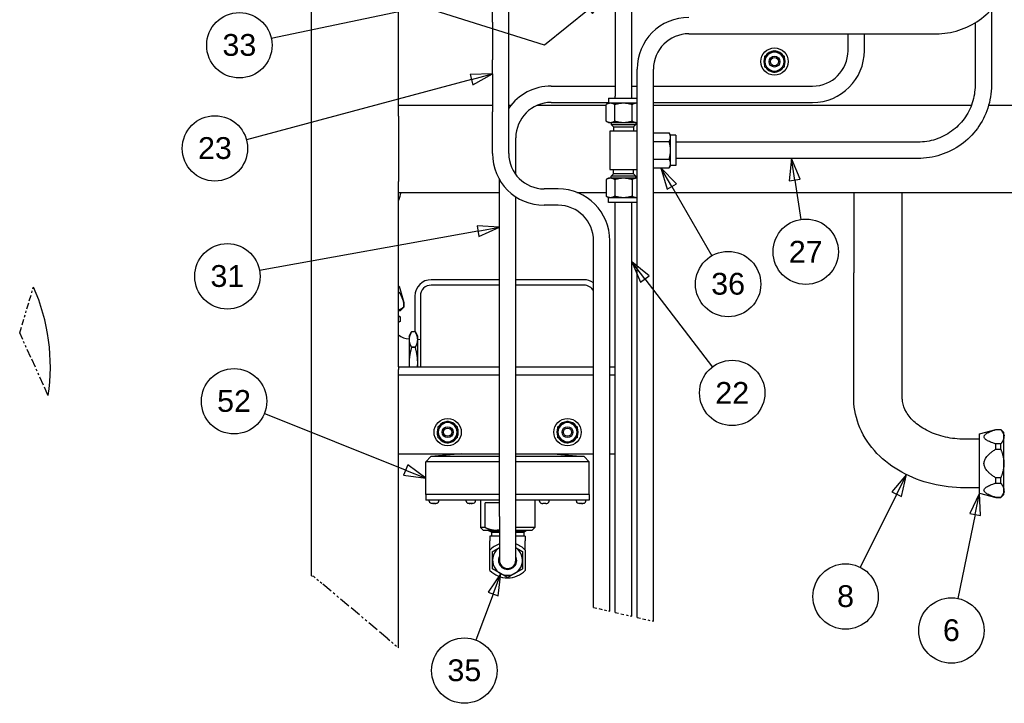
# Paper-space layout 'SHEET_2' of a CAD drawing. Header units: inches. Extents: x 2 to 369, y 6 to 267.
# Tile 49 of 64: x 196 to 241, y 88 to 119. Entities that reach past the tile are written whole.
import ezdxf

# ---------------------------------------------------------------- set-up
doc = ezdxf.new("R2010")
doc.units = ezdxf.units.IN
doc.header["$LTSCALE"] = 8
doc.header["$MEASUREMENT"] = 0
doc.linetypes.add('DOUBLE_DASH_DOUBLE_DOT', pattern=[0.74, 0.24, -0.06, 0.24, -0.06, 0.01, -0.06, 0.01, -0.06])
doc.layers.get('0').update_dxf_attribs({"lineweight": 25})
doc.layers.add('DIMEN', color=7, linetype='Continuous', lineweight=25)
doc.layers.add('PHANTOM', color=7, linetype='DOUBLE_DASH_DOUBLE_DOT', lineweight=25)
doc.styles.add('Current-ANSI', font='arial.ttf')

# ---------------------------------------------------------------- blocks, each defined once
blk = doc.blocks.new('Balloon22')
at = {"layer": 'DIMEN', "linetype": 'Continuous', "lineweight": 25}
for p, q in [((29.9969, 12.1492), (29.9411, 12.033)), ((29.9718, 12.0268), (29.9969, 12.1492)), ((30.0024, 12.0205), (29.9969, 12.1492)), ((29.9411, 12.033), (30.0024, 12.0205)), ((29.9718, 12.0268), (29.8731, 11.5453))]:
    blk.add_line(p, q, dxfattribs=at)
at = {"layer": 'DIMEN', "linetype": 'Continuous', "lineweight": 25, "flags": 128}
blk.add_lwpolyline([(30.0024, 12.0205), (29.9969, 12.1492), (29.9411, 12.033), (30.0024, 12.0205)], dxfattribs=at)
at = {"layer": 'DIMEN'}
blk.add_circle((29.8355, 11.362), 0.1875, dxfattribs=at)
blk.add_solid([(30.0024, 12.0205), (29.9969, 12.1492), (29.9411, 12.033), (30.0024, 12.0205)], dxfattribs=at)
at = {"layer": 'DIMEN', "insert": (29.8355, 11.363), "char_height": 0.125, "attachment_point": 5, "style": 'Current-ANSI'}
blk.add_mtext('6', dxfattribs=at)
blk = doc.blocks.new('Balloon23')
at = {"layer": 'DIMEN', "linetype": 'Continuous', "lineweight": 25}
for p, q in [((29.5776, 12.2557), (29.4937, 12.1579)), ((29.5217, 12.1439), (29.5776, 12.2557)), ((29.5496, 12.1299), (29.5776, 12.2557)), ((29.4937, 12.1579), (29.5496, 12.1299)), ((29.5217, 12.1439), (29.3119, 11.7243))]:
    blk.add_line(p, q, dxfattribs=at)
at = {"layer": 'DIMEN', "linetype": 'Continuous', "lineweight": 25, "flags": 128}
blk.add_lwpolyline([(29.5496, 12.1299), (29.5776, 12.2557), (29.4937, 12.1579), (29.5496, 12.1299)], dxfattribs=at)
at = {"layer": 'DIMEN'}
blk.add_circle((29.2283, 11.5571), 0.1875, dxfattribs=at)
blk.add_solid([(29.5496, 12.1299), (29.5776, 12.2557), (29.4937, 12.1579), (29.5496, 12.1299)], dxfattribs=at)
at = {"layer": 'DIMEN', "insert": (29.2283, 11.5582), "char_height": 0.125, "attachment_point": 5, "style": 'Current-ANSI'}
blk.add_mtext('8', dxfattribs=at)
blk = doc.blocks.new('Balloon24')
at = {"layer": 'DIMEN', "linetype": 'Continuous', "lineweight": 25}
for p, q in [((28.2317, 13.9075), (28.1692, 14.0158)), ((28.2588, 13.9232), (28.1692, 14.0158)), ((28.1692, 14.0158), (28.2047, 13.8919)), ((28.2047, 13.8919), (28.2588, 13.9232)), ((28.2317, 13.9075), (28.4609, 13.5108))]:
    blk.add_line(p, q, dxfattribs=at)
at = {"layer": 'DIMEN', "linetype": 'Continuous', "lineweight": 25, "flags": 128}
blk.add_lwpolyline([(28.2588, 13.9232), (28.1692, 14.0158), (28.2047, 13.8919), (28.2588, 13.9232)], dxfattribs=at)
at = {"layer": 'DIMEN'}
blk.add_circle((28.5547, 13.3485), 0.1875, dxfattribs=at)
blk.add_solid([(28.2588, 13.9232), (28.1692, 14.0158), (28.2047, 13.8919), (28.2588, 13.9232)], dxfattribs=at)
at = {"layer": 'DIMEN', "insert": (28.5547, 13.3495), "char_height": 0.125, "attachment_point": 5, "style": 'Current-ANSI'}
blk.add_mtext('36', dxfattribs=at)
blk = doc.blocks.new('Balloon25')
at = {"layer": 'DIMEN', "linetype": 'Continuous', "lineweight": 25}
for p, q in [((28.9174, 14.0685), (28.9056, 13.9402)), ((28.9365, 13.945), (28.9174, 14.0685)), ((28.9674, 13.9497), (28.9174, 14.0685)), ((28.9056, 13.9402), (28.9674, 13.9497)), ((28.9365, 13.945), (28.9714, 13.7189))]:
    blk.add_line(p, q, dxfattribs=at)
at = {"layer": 'DIMEN', "linetype": 'Continuous', "lineweight": 25, "flags": 128}
blk.add_lwpolyline([(28.9674, 13.9497), (28.9174, 14.0685), (28.9056, 13.9402), (28.9674, 13.9497)], dxfattribs=at)
at = {"layer": 'DIMEN'}
blk.add_circle((29, 13.5339), 0.1875, dxfattribs=at)
blk.add_solid([(28.9674, 13.9497), (28.9174, 14.0685), (28.9056, 13.9402), (28.9674, 13.9497)], dxfattribs=at)
at = {"layer": 'DIMEN', "insert": (29, 13.5339), "char_height": 0.125, "attachment_point": 5, "style": 'Current-ANSI'}
blk.add_mtext('27', dxfattribs=at)
blk = doc.blocks.new('Balloon73')
at = {"layer": 'DIMEN', "linetype": 'Continuous', "lineweight": 25}
for p, q in [((27.0275, 14.9851), (26.8016, 14.9378)), ((27.1498, 15.0107), (27.0211, 15.0157)), ((27.0211, 15.0157), (27.0339, 14.9545)), ((27.0275, 14.9851), (27.1498, 15.0107)), ((27.0339, 14.9545), (27.1498, 15.0107)), ((27.8548, 15.0035), (27.738, 14.9491)), ((27.7576, 14.9248), (27.8548, 15.0035)), ((27.7773, 14.9005), (27.8548, 15.0035)), ((26.8016, 14.9378), (25.9336, 14.7561)), ((26.8016, 14.9378), (25.9336, 14.7561)), ((27.5017, 14.7178), (26.8016, 14.9378)), ((27.7576, 14.9248), (27.5017, 14.7178)), ((27.738, 14.9491), (27.7773, 14.9005))]:
    blk.add_line(p, q, dxfattribs=at)
at = {"layer": 'DIMEN', "linetype": 'Continuous', "lineweight": 25, "flags": 128}
for points in [[(27.0339, 14.9545), (27.1498, 15.0107), (27.0211, 15.0157), (27.0339, 14.9545)], [(27.7773, 14.9005), (27.8548, 15.0035), (27.738, 14.9491), (27.7773, 14.9005)]]:
    blk.add_lwpolyline(points, dxfattribs=at)
at = {"layer": 'DIMEN'}
blk.add_circle((25.7505, 14.7178), 0.1875, dxfattribs=at)
for points in [[(27.0339, 14.9545), (27.1498, 15.0107), (27.0211, 15.0157), (27.0339, 14.9545)], [(27.7773, 14.9005), (27.8548, 15.0035), (27.738, 14.9491), (27.7773, 14.9005)]]:
    blk.add_solid(points, dxfattribs=at)
at = {"layer": 'DIMEN', "insert": (25.7505, 14.7188), "char_height": 0.125, "attachment_point": 5, "style": 'Current-ANSI'}
blk.add_mtext('33', dxfattribs=at)
blk = doc.blocks.new('Balloon80')
at = {"layer": 'DIMEN', "linetype": 'Continuous', "lineweight": 25}
for p, q in [((27.0819, 14.5209), (25.7907, 14.1749)), ((27.2026, 14.5532), (27.0738, 14.551)), ((27.0738, 14.551), (27.09, 14.4907)), ((27.0819, 14.5209), (27.2026, 14.5532)), ((27.09, 14.4907), (27.2026, 14.5532))]:
    blk.add_line(p, q, dxfattribs=at)
at = {"layer": 'DIMEN', "linetype": 'Continuous', "lineweight": 25, "flags": 128}
blk.add_lwpolyline([(27.09, 14.4907), (27.2026, 14.5532), (27.0738, 14.551), (27.09, 14.4907)], dxfattribs=at)
at = {"layer": 'DIMEN'}
blk.add_circle((25.6103, 14.1265), 0.1875, dxfattribs=at)
blk.add_solid([(27.09, 14.4907), (27.2026, 14.5532), (27.0738, 14.551), (27.09, 14.4907)], dxfattribs=at)
at = {"layer": 'DIMEN', "insert": (25.6103, 14.1276), "char_height": 0.125, "attachment_point": 5, "style": 'Current-ANSI'}
blk.add_mtext('23', dxfattribs=at)
blk = doc.blocks.new('Balloon81')
at = {"layer": 'DIMEN', "linetype": 'Continuous', "lineweight": 25}
for p, q in [((28.0773, 13.3776), (28.0013, 13.4768)), ((28.1021, 13.3966), (28.0013, 13.4768)), ((28.0013, 13.4768), (28.0525, 13.3586)), ((28.0525, 13.3586), (28.1021, 13.3966)), ((28.0773, 13.3776), (28.4642, 12.8727))]:
    blk.add_line(p, q, dxfattribs=at)
at = {"layer": 'DIMEN', "linetype": 'Continuous', "lineweight": 25, "flags": 128}
blk.add_lwpolyline([(28.1021, 13.3966), (28.0013, 13.4768), (28.0525, 13.3586), (28.1021, 13.3966)], dxfattribs=at)
at = {"layer": 'DIMEN'}
blk.add_circle((28.578, 12.7243), 0.1875, dxfattribs=at)
blk.add_solid([(28.1021, 13.3966), (28.0013, 13.4768), (28.0525, 13.3586), (28.1021, 13.3966)], dxfattribs=at)
at = {"layer": 'DIMEN', "insert": (28.578, 12.7243), "char_height": 0.125, "attachment_point": 5, "style": 'Current-ANSI'}
blk.add_mtext('22', dxfattribs=at)
blk = doc.blocks.new('Balloon82')
at = {"layer": 'DIMEN', "linetype": 'Continuous', "lineweight": 25}
for p, q in [((26.7046, 12.282), (25.8936, 12.6067)), ((26.7162, 12.311), (26.693, 12.253)), ((26.7046, 12.282), (26.8206, 12.2356)), ((26.8206, 12.2356), (26.7162, 12.311)), ((26.693, 12.253), (26.8206, 12.2356))]:
    blk.add_line(p, q, dxfattribs=at)
at = {"layer": 'DIMEN', "linetype": 'Continuous', "lineweight": 25, "flags": 128}
blk.add_lwpolyline([(26.693, 12.253), (26.8206, 12.2356), (26.7162, 12.311), (26.693, 12.253)], dxfattribs=at)
at = {"layer": 'DIMEN'}
blk.add_circle((25.72, 12.6763), 0.1875, dxfattribs=at)
blk.add_solid([(26.693, 12.253), (26.8206, 12.2356), (26.7162, 12.311), (26.693, 12.253)], dxfattribs=at)
at = {"layer": 'DIMEN', "insert": (25.72, 12.6773), "char_height": 0.125, "attachment_point": 5, "style": 'Current-ANSI'}
blk.add_mtext('52', dxfattribs=at)
blk = doc.blocks.new('Balloon83')
at = {"layer": 'DIMEN', "linetype": 'Continuous', "lineweight": 25}
for p, q in [((27.251, 11.688), (27.1776, 11.5821)), ((27.2069, 11.5711), (27.251, 11.688)), ((27.2361, 11.56), (27.251, 11.688)), ((27.1776, 11.5821), (27.2361, 11.56)), ((27.2069, 11.5711), (27.1074, 11.3073))]:
    blk.add_line(p, q, dxfattribs=at)
at = {"layer": 'DIMEN', "linetype": 'Continuous', "lineweight": 25, "flags": 128}
blk.add_lwpolyline([(27.2361, 11.56), (27.251, 11.688), (27.1776, 11.5821), (27.2361, 11.56)], dxfattribs=at)
at = {"layer": 'DIMEN'}
blk.add_circle((27.0413, 11.132), 0.1875, dxfattribs=at)
blk.add_solid([(27.2361, 11.56), (27.251, 11.688), (27.1776, 11.5821), (27.2361, 11.56)], dxfattribs=at)
at = {"layer": 'DIMEN', "insert": (27.0413, 11.1331), "char_height": 0.125, "attachment_point": 5, "style": 'Current-ANSI'}
blk.add_mtext('35', dxfattribs=at)
blk = doc.blocks.new('Balloon84')
at = {"layer": 'DIMEN', "linetype": 'Continuous', "lineweight": 25}
for p, q in [((27.2425, 13.6744), (27.114, 13.683)), ((27.114, 13.683), (27.1251, 13.6215)), ((27.1195, 13.6522), (27.2425, 13.6744)), ((27.1251, 13.6215), (27.2425, 13.6744)), ((27.1195, 13.6522), (25.8661, 13.4261))]:
    blk.add_line(p, q, dxfattribs=at)
at = {"layer": 'DIMEN', "linetype": 'Continuous', "lineweight": 25, "flags": 128}
blk.add_lwpolyline([(27.1251, 13.6215), (27.2425, 13.6744), (27.114, 13.683), (27.1251, 13.6215)], dxfattribs=at)
at = {"layer": 'DIMEN'}
blk.add_circle((25.6817, 13.3928), 0.1875, dxfattribs=at)
blk.add_solid([(27.1251, 13.6215), (27.2425, 13.6744), (27.114, 13.683), (27.1251, 13.6215)], dxfattribs=at)
at = {"layer": 'DIMEN', "insert": (25.6817, 13.3939), "char_height": 0.125, "attachment_point": 5, "style": 'Current-ANSI'}
blk.add_mtext('31', dxfattribs=at)

psp = doc.layouts.new('SHEET_2')

# ---------------------------------------------------------------- linework, layer by layer
for p, q in [((213.315, 114.994), (213.315, 154.994)), ((209.315, 93.397), (209.315, 145.999)), ((217.621, 118.81), (217.621, 119.406)), ((218.371, 118.81), (218.371, 119.406)), ((223.26, 119.317), (223.26, 117.364)), ((224.01, 117.364), (224.01, 119.317)), ((240.52, 119.393), (240.52, 115.901)), ((217.621, 118.81), (217.621, 117.078)), ((218.371, 117.078), (218.371, 118.81)), ((239.77, 118.77), (239.77, 115.901)), ((226.635, 118.271), (237.985, 118.271)), ((233.94, 117.494), (233.94, 118.271)), ((234.69, 117.494), (234.69, 118.271)), ((217.621, 116.426), (217.621, 117.078)), ((218.371, 116.426), (218.371, 117.078)), ((223.26, 117.364), (223.26, 115.412)), ((224.01, 115.412), (224.01, 117.364)), ((224.26, 91.493), (224.26, 116.646)), ((225.01, 91.319), (225.01, 116.646)), ((217.621, 116.426), (217.621, 114.694)), ((218.371, 114.694), (218.371, 116.426)), ((220.315, 115.869), (223.26, 115.869)), ((224.01, 115.869), (224.26, 115.869)), ((225.01, 115.869), (232.315, 115.869)), ((222.945, 115.323), (224.26, 115.323)), ((222.945, 115.323), (222.945, 115.083)), ((223.26, 115.323), (223.26, 115.412)), ((224.01, 115.323), (224.01, 115.412)), ((213.315, 114.494), (213.315, 114.994)), ((213.315, 114.994), (217.621, 114.994)), ((218.371, 114.994), (218.474, 114.994)), ((219.69, 114.994), (222.838, 114.994)), ((220.315, 115.119), (222.945, 115.119)), ((222.945, 115.083), (222.838, 115.021)), ((222.838, 114.265), (222.838, 115.021)), ((223.037, 115.083), (222.945, 115.083)), ((223.635, 115.083), (223.037, 115.083)), ((223.237, 114.265), (223.237, 115.021)), ((224.233, 115.083), (223.635, 115.083)), ((224.033, 114.265), (224.033, 115.021)), ((224.26, 115.083), (224.233, 115.083)), ((225.01, 115.119), (232.315, 115.119)), ((225.01, 114.994), (239.605, 114.994)), ((240.394, 114.994), (247.94, 114.994)), ((213.315, 114.494), (213.315, 111.494)), ((217.621, 112.778), (217.621, 114.694)), ((218.371, 112.778), (218.371, 114.694)), ((222.945, 114.203), (222.838, 114.265)), ((222.945, 114.203), (223.037, 114.203)), ((223.037, 114.203), (223.635, 114.203)), ((223.073, 114.203), (223.073, 114.102)), ((223.073, 114.102), (224.198, 114.102)), ((223.172, 114.003), (223.073, 114.102)), ((223.172, 114.003), (224.098, 114.003)), ((223.172, 114.003), (223.172, 113.803)), ((223.635, 114.203), (224.233, 114.203)), ((224.098, 114.003), (224.198, 114.102)), ((224.098, 114.003), (224.098, 113.803)), ((224.198, 114.203), (224.198, 114.102)), ((224.233, 114.203), (224.26, 114.203)), ((218.69, 111.811), (218.69, 113.494)), ((224.26, 113.803), (223.01, 113.803)), ((223.01, 113.803), (223.01, 112.043)), ((225.01, 113.72), (225.733, 113.72)), ((225.795, 113.613), (225.733, 113.72)), ((225.795, 113.521), (225.795, 113.613)), ((226.035, 113.613), (225.795, 113.613)), ((225.795, 112.923), (225.795, 113.521)), ((226.035, 113.613), (226.035, 112.233)), ((225.01, 113.321), (225.733, 113.321)), ((237.145, 113.298), (226.035, 113.298)), ((225.01, 112.525), (225.733, 112.525)), ((225.795, 112.325), (225.795, 112.923)), ((237.145, 112.548), (226.035, 112.548)), ((225.01, 112.126), (225.733, 112.126)), ((225.795, 112.233), (225.733, 112.126)), ((225.795, 112.233), (225.795, 112.325)), ((226.035, 112.233), (225.795, 112.233)), ((222.945, 111.643), (222.838, 111.581)), ((223.037, 111.643), (222.945, 111.643)), ((223.01, 112.043), (224.26, 112.043)), ((223.635, 111.643), (223.037, 111.643)), ((223.172, 111.843), (223.073, 111.744)), ((224.198, 111.744), (223.073, 111.744)), ((223.073, 111.643), (223.073, 111.744)), ((223.172, 111.843), (223.172, 112.043)), ((224.098, 111.843), (223.172, 111.843)), ((224.233, 111.643), (223.635, 111.643)), ((224.098, 111.843), (224.098, 112.043)), ((224.098, 111.843), (224.198, 111.744)), ((224.198, 111.643), (224.198, 111.744)), ((224.26, 111.643), (224.233, 111.643)), ((213.315, 110.994), (213.315, 111.494)), ((217.94, 96.119), (217.94, 111.589)), ((222.838, 111.581), (222.838, 110.825)), ((223.237, 111.581), (223.237, 110.825)), ((224.033, 111.581), (224.033, 110.825)), ((213.315, 102.994), (213.315, 110.994)), ((213.315, 110.994), (217.94, 110.994)), ((218.69, 96.119), (218.69, 110.794)), ((220.635, 111.153), (219.996, 111.153)), ((221.49, 110.994), (222.838, 110.994)), ((222.945, 110.763), (222.838, 110.825)), ((222.945, 110.763), (223.037, 110.763)), ((222.945, 110.523), (222.945, 110.763)), ((223.037, 110.763), (223.635, 110.763)), ((223.635, 110.763), (224.233, 110.763)), ((224.233, 110.763), (224.26, 110.763)), ((225.01, 110.994), (243.315, 110.994)), ((234.199, 110.994), (234.199, 107.304)), ((236.431, 107.304), (236.431, 110.994)), ((220.635, 110.403), (219.996, 110.403)), ((224.26, 110.523), (222.945, 110.523)), ((223.26, 91.725), (223.26, 110.523)), ((224.01, 91.551), (224.01, 110.523)), ((222.26, 91.956), (222.26, 108.778)), ((223.01, 91.783), (223.01, 108.778)), ((234.199, 101.564), (234.199, 107.304)), ((236.431, 101.564), (236.431, 107.304)), ((213.315, 106.698), (213.346, 106.698)), ((213.346, 106.698), (213.547, 105.949)), ((217.94, 106.989), (214.815, 106.989)), ((217.94, 106.739), (214.815, 106.739)), ((221.815, 106.989), (218.69, 106.989)), ((221.815, 106.739), (218.69, 106.739)), ((214.065, 106.239), (214.065, 104.59)), ((214.315, 106.239), (214.315, 102.994)), ((213.541, 105.949), (213.541, 105.726)), ((213.541, 105.949), (213.547, 105.949)), ((213.547, 105.949), (213.547, 105.726)), ((213.315, 105.58), (213.401, 105.58)), ((213.315, 105.321), (213.4, 105.272)), ((213.401, 105.58), (213.547, 105.726)), ((213.541, 105.726), (213.547, 105.726)), ((213.315, 105.045), (213.4, 105.094)), ((213.4, 105.094), (213.4, 105.272)), ((213.796, 104.403), (213.904, 104.59)), ((213.796, 104.403), (213.796, 104.238)), ((214.082, 104.59), (213.904, 104.59)), ((214.19, 104.403), (214.082, 104.59)), ((214.19, 104.238), (214.19, 104.403)), ((213.796, 104.238), (213.796, 103.174)), ((214.315, 104.235), (214.19, 104.239)), ((214.19, 103.174), (214.19, 104.238)), ((214.082, 103.886), (213.904, 103.886)), ((214.082, 103.877), (213.904, 103.877)), ((213.796, 103.174), (213.796, 102.994)), ((214.19, 102.994), (214.19, 103.174)), ((213.315, 102.994), (217.94, 102.994)), ((213.315, 102.994), (213.315, 102.874)), ((213.315, 102.619), (213.315, 102.874)), ((213.315, 90.099), (213.315, 102.619)), ((213.315, 102.619), (217.94, 102.619)), ((218.69, 102.994), (222.26, 102.994)), ((218.69, 102.619), (222.26, 102.619)), ((223.01, 102.994), (223.26, 102.994)), ((223.01, 102.619), (223.26, 102.619)), ((239.975, 99.918), (240.724, 100.119)), ((239.975, 97.194), (239.975, 99.918)), ((240.724, 100.113), (240.724, 100.119)), ((240.724, 100.119), (240.947, 100.119)), ((240.724, 100.113), (240.947, 100.113)), ((240.947, 100.113), (240.947, 100.119)), ((241.093, 99.973), (240.947, 100.119)), ((241.093, 99.783), (241.093, 99.973)), ((239.975, 99.672), (239.29, 99.672)), ((240.947, 99.453), (240.724, 99.453)), ((240.724, 99.216), (240.724, 99.453)), ((240.947, 99.216), (240.947, 99.453)), ((241.093, 99.855), (241.133, 99.855)), ((241.093, 98.556), (241.093, 99.783)), ((213.315, 98.994), (217.94, 98.994)), ((216.217, 98.994), (214.8, 98.872)), ((218.69, 98.994), (222.26, 98.994)), ((220.414, 98.994), (221.83, 98.872)), ((223.01, 98.994), (223.26, 98.994)), ((240.724, 99.216), (240.947, 99.216)), ((214.8, 98.872), (214.565, 98.637)), ((217.94, 98.637), (214.565, 98.637)), ((214.565, 97.132), (214.565, 98.637)), ((217.94, 98.872), (214.8, 98.872)), ((221.83, 98.872), (218.69, 98.872)), ((222.065, 98.637), (218.69, 98.637)), ((221.83, 98.872), (222.065, 98.637)), ((222.065, 97.132), (222.065, 98.637)), ((241.093, 97.329), (241.093, 98.556)), ((240.947, 97.897), (240.724, 97.897)), ((240.724, 97.659), (240.724, 97.897)), ((240.724, 97.659), (240.947, 97.659)), ((240.947, 97.659), (240.947, 97.897)), ((239.975, 97.44), (239.29, 97.44)), ((239.975, 97.194), (240.724, 96.993)), ((241.093, 97.139), (241.093, 97.329)), ((241.093, 97.257), (241.133, 97.257)), ((217.94, 97.132), (214.565, 97.132)), ((217.94, 97.132), (214.565, 97.132)), ((214.565, 97.132), (214.565, 96.882)), ((217.94, 96.882), (214.565, 96.882)), ((214.721, 96.822), (214.721, 96.882)), ((214.872, 96.726), (214.862, 96.726)), ((214.94, 96.726), (214.901, 96.726)), ((214.98, 96.726), (214.94, 96.726)), ((215.019, 96.726), (215.008, 96.726)), ((215.019, 96.726), (215.019, 96.726)), ((215.159, 96.822), (215.159, 96.882)), ((216.409, 96.822), (216.409, 96.882)), ((216.56, 96.726), (216.549, 96.726)), ((216.549, 96.726), (216.549, 96.726)), ((216.588, 96.726), (216.56, 96.726)), ((216.628, 96.726), (216.588, 96.726)), ((216.667, 96.726), (216.628, 96.726)), ((216.695, 96.726), (216.667, 96.726)), ((216.706, 96.726), (216.695, 96.726)), ((216.847, 96.822), (216.847, 96.882)), ((217.065, 96.882), (217.065, 95.627)), ((217.281, 95.627), (217.281, 96.752)), ((217.94, 96.752), (217.281, 96.752)), ((222.065, 97.132), (218.69, 97.132)), ((222.065, 97.132), (218.69, 97.132)), ((222.065, 96.882), (218.69, 96.882)), ((219.565, 96.882), (219.565, 95.627)), ((219.784, 96.822), (219.784, 96.882)), ((219.964, 96.726), (219.935, 96.726)), ((220.071, 96.726), (220.042, 96.726)), ((220.222, 96.822), (220.222, 96.882)), ((221.471, 96.822), (221.471, 96.882)), ((221.622, 96.726), (221.612, 96.726)), ((221.69, 96.726), (221.651, 96.726)), ((221.73, 96.726), (221.69, 96.726)), ((221.769, 96.726), (221.758, 96.726)), ((221.769, 96.726), (221.769, 96.726)), ((221.909, 96.822), (221.909, 96.882)), ((222.065, 97.132), (222.065, 96.882)), ((240.947, 96.999), (240.724, 96.999)), ((240.724, 96.993), (240.724, 96.999)), ((240.724, 96.993), (240.947, 96.993)), ((241.093, 97.139), (240.947, 96.993)), ((240.947, 96.993), (240.947, 96.999)), ((217.94, 96.119), (217.94, 94.119)), ((218.69, 94.119), (218.69, 96.119)), ((217.281, 95.627), (217.065, 95.627)), ((217.19, 95.502), (217.065, 95.627)), ((217.19, 95.502), (217.753, 95.502)), ((217.461, 95.468), (217.94, 95.468)), ((217.461, 95.468), (217.461, 95.467)), ((217.461, 95.467), (217.94, 95.467)), ((217.573, 95.402), (217.461, 95.467)), ((217.52, 95.468), (217.462, 95.502)), ((217.573, 95.402), (217.94, 95.402)), ((217.573, 95.402), (217.573, 95.219)), ((217.753, 95.502), (217.94, 95.502)), ((219.565, 95.627), (218.69, 95.627)), ((218.69, 95.502), (219.44, 95.502)), ((218.69, 95.468), (219.17, 95.468)), ((218.69, 95.467), (219.17, 95.467)), ((218.69, 95.402), (219.057, 95.402)), ((219.057, 95.402), (219.17, 95.467)), ((219.057, 95.402), (219.057, 95.219)), ((219.11, 95.468), (219.169, 95.502)), ((219.17, 95.468), (219.17, 95.467)), ((219.44, 95.502), (219.565, 95.627)), ((217.94, 95.219), (217.503, 95.219)), ((217.503, 95.219), (217.503, 95.013)), ((217.503, 94.588), (217.503, 95.013)), ((219.128, 95.219), (218.69, 95.219)), ((219.128, 95.219), (219.128, 95.013)), ((219.128, 94.588), (219.128, 95.013)), ((217.503, 93.65), (217.503, 94.588)), ((219.128, 94.588), (219.128, 93.65))]:
    psp.add_line(p, q)
for centre, radius in [((230.565, 116.994), 0.625), ((230.565, 116.994), 0.25), ((230.565, 116.994), 0.188), ((215.565, 99.994), 0.625), ((221.065, 99.994), 0.625), ((215.565, 99.994), 0.25), ((215.565, 99.994), 0.187), ((221.065, 99.994), 0.25), ((221.065, 99.994), 0.187)]:
    psp.add_circle(centre, radius)
for centre, radius, start, end in [((226.635, 116.646), 2.375, 90, 180), ((226.635, 116.646), 1.625, 90, 180), ((230.565, 116.994), 0.487, 153.943, 206.057), ((230.565, 116.994), 0.437, 120, 180), ((230.565, 116.994), 0.487, 93.943, 146.057), ((230.565, 116.994), 0.437, 60, 120), ((230.565, 116.994), 0.487, 33.943, 86.057), ((230.565, 116.994), 0.437, 0, 60), ((230.565, 116.994), 0.487, 333.943, 26.057), ((232.315, 117.494), 2.375, 270, 0), ((232.315, 117.494), 1.625, 270, 0), ((230.565, 116.994), 0.437, 180, 240), ((230.565, 116.994), 0.487, 213.943, 263.5746), ((230.565, 116.994), 0.437, 240, 300), ((230.565, 116.994), 0.487, 276.4254, 326.057), ((230.565, 116.994), 0.437, 300, 0), ((220.315, 113.494), 2.375, 90, 144.9475), ((220.315, 113.494), 1.625, 90, 180), ((219.996, 112.778), 2.375, 180, 270), ((219.996, 112.778), 1.625, 180, 270), ((219.984, 108.994), 6.866, 163.0648, 166.2418), ((220.635, 108.778), 2.375, 0, 90), ((220.635, 108.778), 1.625, 0, 90), ((188.315, 102.994), 9.016, 351.5511, 23.9455), ((214.815, 106.239), 0.75, 90, 180), ((214.815, 106.239), 0.5, 90, 180), ((221.815, 106.239), 0.75, 53.6133, 90), ((221.815, 106.239), 0.5, 27.1459, 90), ((213.796, 104.986), 0.714, 227.6491, 270), ((215.565, 99.994), 0.437, 120, 180), ((215.565, 99.994), 0.487, 93.943, 146.057), ((215.565, 99.994), 0.437, 60, 120), ((215.565, 99.994), 0.487, 33.943, 86.057), ((215.565, 99.994), 0.437, 0, 60), ((221.065, 99.994), 0.437, 120, 180), ((221.065, 99.994), 0.487, 93.943, 146.057), ((221.065, 99.994), 0.437, 60, 120), ((221.065, 99.994), 0.487, 33.943, 86.057), ((221.065, 99.994), 0.437, 0, 60), ((215.565, 99.994), 0.487, 153.943, 203.5746), ((215.565, 99.994), 0.437, 180, 240), ((215.565, 99.994), 0.438, 300, 0), ((215.565, 99.994), 0.487, 333.943, 26.057), ((221.065, 99.994), 0.487, 153.943, 203.5746), ((221.065, 99.994), 0.437, 180, 240), ((221.065, 99.994), 0.438, 300, 0), ((221.065, 99.994), 0.487, 333.943, 26.057), ((215.565, 99.994), 0.487, 216.4254, 266.057), ((215.565, 99.994), 0.437, 240, 300), ((215.565, 99.994), 0.487, 273.943, 326.057), ((221.065, 99.994), 0.487, 216.4254, 266.057), ((221.065, 99.994), 0.437, 240, 300), ((221.065, 99.994), 0.487, 273.943, 326.057), ((214.805, 96.822), 0.084, 180, 245.2122), ((214.862, 96.945), 0.219, 245.2122, 270), ((215.019, 96.945), 0.219, 270, 294.7878), ((215.075, 96.822), 0.084, 294.7878, 0), ((216.493, 96.822), 0.084, 180, 245.2122), ((216.549, 96.945), 0.219, 245.2122, 270), ((216.706, 96.945), 0.219, 270, 294.7878), ((216.763, 96.822), 0.084, 294.7878, 0), ((219.868, 96.822), 0.084, 180, 245.2122), ((219.924, 96.945), 0.219, 245.2122, 250.9725), ((220.081, 96.945), 0.219, 289.0275, 294.7878), ((220.138, 96.822), 0.084, 294.7878, 0), ((221.555, 96.822), 0.084, 180, 245.2122), ((221.612, 96.945), 0.219, 245.2122, 270), ((221.769, 96.945), 0.219, 270, 294.7878), ((221.825, 96.822), 0.084, 294.7878, 0), ((218.315, 93.799), 1.133, 109.3284, 135.8178), ((218.315, 94.119), 0.687, 123.0557, 56.9443), ((218.315, 93.799), 1.133, 44.1822, 70.6716), ((218.315, 94.119), 0.419, 153.3866, 26.6134), ((218.315, 94.119), 0.375, 180, 0), ((218.315, 94.44), 1.133, 224.1822, 315.8178)]:
    psp.add_arc(centre, radius, start, end)
for points, knots in [([(237.985, 118.271), (238.338, 118.271), (238.69, 118.325), (239.361, 118.538), (239.679, 118.696), (240.251, 119.101), (240.505, 119.348), (240.921, 119.908), (241.084, 120.22), (241.304, 120.879), (241.36, 121.225), (241.36, 121.572)], [4.712389, 4.712389, 4.712389, 4.712389, 5.026548, 5.026548, 5.340708, 5.340708, 5.654867, 5.654867, 5.969026, 5.969026, 6.283185, 6.283185, 6.283185, 6.283185]), ([(230.511, 116.51), (230.511, 116.51), (230.511, 116.51), (230.511, 116.512), (230.511, 116.513), (230.511, 116.516), (230.511, 116.518), (230.511, 116.52)], [0.13714048, 0.13714048, 0.13714048, 0.13714048, 0.14566496, 0.14566496, 0.15421696, 0.15421696, 0.16138512, 0.16138512, 0.16138512, 0.16138512]), ([(230.62, 116.52), (230.62, 116.518), (230.62, 116.516), (230.62, 116.513), (230.62, 116.512), (230.62, 116.51), (230.62, 116.51), (230.62, 116.51)], [0.11289585, 0.11289585, 0.11289585, 0.11289585, 0.12006401, 0.12006401, 0.12861601, 0.12861601, 0.13714048, 0.13714048, 0.13714048, 0.13714048]), ([(239.77, 115.901), (239.77, 115.629), (239.727, 115.357), (239.557, 114.839), (239.431, 114.593), (239.108, 114.152), (238.911, 113.956), (238.467, 113.636), (238.219, 113.51), (237.695, 113.341), (237.42, 113.298), (237.145, 113.298)], [6.283185, 6.283185, 6.283185, 6.283185, 6.597345, 6.597345, 6.911504, 6.911504, 7.225663, 7.225663, 7.539822, 7.539822, 7.853982, 7.853982, 7.853982, 7.853982]), ([(240.52, 115.901), (240.52, 115.55), (240.464, 115.198), (240.245, 114.53), (240.083, 114.213), (239.667, 113.645), (239.414, 113.394), (238.842, 112.981), (238.523, 112.82), (237.851, 112.604), (237.498, 112.548), (237.145, 112.548)], [6.283185, 6.283185, 6.283185, 6.283185, 6.597345, 6.597345, 6.911504, 6.911504, 7.225663, 7.225663, 7.539822, 7.539822, 7.853982, 7.853982, 7.853982, 7.853982]), ([(239.29, 97.44), (238.785, 97.44), (238.281, 97.5), (237.31, 97.739), (236.844, 97.917), (235.988, 98.388), (235.599, 98.68), (234.94, 99.366), (234.67, 99.762), (234.311, 100.597), (234.212, 101.033), (234.2, 101.502), (234.199, 101.533), (234.199, 101.564)], [4.712389, 4.712389, 4.712389, 4.712389, 5.026548, 5.026548, 5.340708, 5.340708, 5.654867, 5.654867, 5.969026, 5.969026, 6.262525, 6.262525, 6.283185, 6.283185, 6.283185, 6.283185]), ([(239.29, 99.672), (238.993, 99.672), (238.695, 99.705), (238.133, 99.829), (237.869, 99.921), (237.397, 100.149), (237.192, 100.286), (236.849, 100.583), (236.716, 100.745), (236.522, 101.074), (236.465, 101.239), (236.435, 101.455), (236.431, 101.509), (236.431, 101.564)], [4.712389, 4.712389, 4.712389, 4.712389, 4.997271, 4.997271, 5.281793, 5.281793, 5.567222, 5.567222, 5.863104, 5.863104, 6.177263, 6.177263, 6.283185, 6.283185, 6.283185, 6.283185]), ([(215.119, 99.799), (215.119, 99.799), (215.119, 99.799), (215.121, 99.8), (215.122, 99.801), (215.125, 99.802), (215.126, 99.803), (215.128, 99.804)], [0.13714048, 0.13714048, 0.13714048, 0.13714048, 0.14566496, 0.14566496, 0.15421696, 0.15421696, 0.16138512, 0.16138512, 0.16138512, 0.16138512]), ([(215.182, 99.71), (215.181, 99.709), (215.179, 99.708), (215.177, 99.706), (215.175, 99.706), (215.174, 99.705), (215.173, 99.704), (215.173, 99.704)], [0.11289585, 0.11289585, 0.11289585, 0.11289585, 0.12006401, 0.12006401, 0.12861601, 0.12861601, 0.13714048, 0.13714048, 0.13714048, 0.13714048]), ([(220.619, 99.799), (220.619, 99.799), (220.619, 99.799), (220.621, 99.8), (220.622, 99.801), (220.625, 99.802), (220.626, 99.803), (220.628, 99.804)], [0.13714048, 0.13714048, 0.13714048, 0.13714048, 0.14566496, 0.14566496, 0.15421696, 0.15421696, 0.16138512, 0.16138512, 0.16138512, 0.16138512]), ([(220.682, 99.71), (220.681, 99.709), (220.679, 99.708), (220.677, 99.706), (220.675, 99.706), (220.674, 99.705), (220.673, 99.704), (220.673, 99.704)], [0.11289585, 0.11289585, 0.11289585, 0.11289585, 0.12006401, 0.12006401, 0.12861601, 0.12861601, 0.13714048, 0.13714048, 0.13714048, 0.13714048]), ([(214.832, 96.739), (214.843, 96.738), (214.854, 96.738), (214.865, 96.738), (214.876, 96.738), (214.888, 96.738), (214.9, 96.739)], [-0.04758989, -0.04758989, -0.04758989, -0.04758989, 0, 0, 0, 0.04758989, 0.04758989, 0.04758989, 0.04758989]), ([(215.049, 96.739), (215.057, 96.738), (215.064, 96.738), (215.07, 96.738), (215.076, 96.738), (215.082, 96.738), (215.088, 96.739)], [-0.04758989, -0.04758989, -0.04758989, -0.04758989, 0, 0, 0, 0.04758989, 0.04758989, 0.04758989, 0.04758989]), ([(216.48, 96.739), (216.485, 96.738), (216.492, 96.738), (216.498, 96.738), (216.504, 96.738), (216.511, 96.738), (216.519, 96.739)], [-0.04758989, -0.04758989, -0.04758989, -0.04758989, 0, 0, 0, 0.04758989, 0.04758989, 0.04758989, 0.04758989]), ([(216.668, 96.739), (216.68, 96.738), (216.692, 96.738), (216.703, 96.738), (216.713, 96.738), (216.725, 96.738), (216.736, 96.739)], [-0.04758989, -0.04758989, -0.04758989, -0.04758989, 0, 0, 0, 0.04758989, 0.04758989, 0.04758989, 0.04758989]), ([(219.964, 96.739), (219.977, 96.738), (219.99, 96.738), (220.003, 96.738), (220.015, 96.738), (220.028, 96.738), (220.042, 96.739)], [-0.04758989, -0.04758989, -0.04758989, -0.04758989, 0, 0, 0, 0.04758989, 0.04758989, 0.04758989, 0.04758989]), ([(221.582, 96.739), (221.593, 96.738), (221.604, 96.738), (221.615, 96.738), (221.626, 96.738), (221.638, 96.738), (221.65, 96.739)], [-0.04758989, -0.04758989, -0.04758989, -0.04758989, 0, 0, 0, 0.04758989, 0.04758989, 0.04758989, 0.04758989]), ([(221.799, 96.739), (221.807, 96.738), (221.814, 96.738), (221.82, 96.738), (221.826, 96.738), (221.832, 96.738), (221.838, 96.739)], [-0.04758989, -0.04758989, -0.04758989, -0.04758989, 0, 0, 0, 0.04758989, 0.04758989, 0.04758989, 0.04758989])]:
    psp.add_open_spline(points, degree=3, knots=knots)
for points, weights in [([(230.346, 117.373), (230.448, 117.431), (230.565, 117.499)], [1, 1.0930923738, 1.10906450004]), ([(230.565, 117.499), (230.682, 117.431), (230.784, 117.373)], [1.10906450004, 1.0930923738, 1]), ([(230.128, 117.246), (230.245, 117.314), (230.346, 117.373)], [1.10906450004, 1.0930923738, 1]), ([(230.128, 116.994), (230.128, 117.111), (230.128, 117.246)], [1, 1.0930923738, 1.10906450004]), ([(230.784, 117.373), (230.885, 117.314), (231.003, 117.246)], [1, 1.0930923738, 1.10906450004]), ([(231.003, 117.246), (231.003, 117.111), (231.003, 116.994)], [1.10906450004, 1.0930923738, 1]), ([(230.128, 116.741), (230.128, 116.876), (230.128, 116.994)], [1.10906450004, 1.0930923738, 1]), ([(230.346, 116.615), (230.245, 116.673), (230.128, 116.741)], [1, 1.0930923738, 1.10906450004]), ([(230.565, 116.488), (230.448, 116.556), (230.346, 116.615)], [1.10906450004, 1.0930923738, 1]), ([(230.784, 116.615), (230.682, 116.556), (230.565, 116.488)], [1, 1.0930923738, 1.10906450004]), ([(231.003, 116.741), (230.885, 116.673), (230.784, 116.615)], [1.10906450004, 1.0930923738, 1]), ([(231.003, 116.994), (231.003, 116.876), (231.003, 116.741)], [1, 1.0930923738, 1.10906450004]), ([(223.037, 115.083), (222.945, 115.083), (222.838, 115.021)], [1, 1.0379548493, 1]), ([(223.237, 115.021), (223.13, 115.083), (223.037, 115.083)], [1, 1.0379548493, 1]), ([(223.635, 115.083), (223.45, 115.083), (223.237, 115.021)], [1, 1.0379548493, 1]), ([(224.033, 115.021), (223.82, 115.083), (223.635, 115.083)], [1, 1.0379548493, 1]), ([(224.233, 115.083), (224.14, 115.083), (224.033, 115.021)], [1, 1.0379548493, 1]), ([(224.26, 115.082), (224.246, 115.083), (224.233, 115.083)], [1.00933056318, 1.00544699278, 1]), ([(222.838, 114.265), (222.945, 114.203), (223.037, 114.203)], [1, 1.0379548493, 1]), ([(223.037, 114.203), (223.13, 114.203), (223.237, 114.265)], [1, 1.0379548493, 1]), ([(223.237, 114.265), (223.45, 114.203), (223.635, 114.203)], [1, 1.0379548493, 1]), ([(223.635, 114.203), (223.82, 114.203), (224.033, 114.265)], [1, 1.0379548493, 1]), ([(224.033, 114.265), (224.14, 114.203), (224.233, 114.203)], [1, 1.0379548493, 1]), ([(224.233, 114.203), (224.246, 114.203), (224.26, 114.204)], [1, 1.00544699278, 1.00933056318]), ([(225.795, 113.521), (225.795, 113.613), (225.733, 113.72)], [1, 1.0379548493, 1]), ([(225.733, 113.321), (225.795, 113.428), (225.795, 113.521)], [1, 1.0379548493, 1]), ([(225.795, 112.923), (225.795, 113.108), (225.733, 113.321)], [1, 1.0379548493, 1]), ([(225.733, 112.525), (225.795, 112.738), (225.795, 112.923)], [1, 1.0379548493, 1]), ([(225.795, 112.325), (225.795, 112.418), (225.733, 112.525)], [1, 1.0379548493, 1]), ([(225.733, 112.126), (225.795, 112.233), (225.795, 112.325)], [1, 1.0379548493, 1]), ([(223.037, 111.643), (222.945, 111.643), (222.838, 111.581)], [1, 1.0379548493, 1]), ([(223.237, 111.581), (223.13, 111.643), (223.037, 111.643)], [1, 1.0379548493, 1]), ([(223.635, 111.643), (223.45, 111.643), (223.237, 111.581)], [1, 1.0379548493, 1]), ([(224.033, 111.581), (223.82, 111.643), (223.635, 111.643)], [1, 1.0379548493, 1]), ([(224.233, 111.643), (224.14, 111.643), (224.033, 111.581)], [1, 1.0379548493, 1]), ([(224.26, 111.642), (224.246, 111.643), (224.233, 111.643)], [1.00933056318, 1.00544699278, 1]), ([(222.838, 110.825), (222.945, 110.763), (223.037, 110.763)], [1, 1.0379548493, 1]), ([(223.037, 110.763), (223.13, 110.763), (223.237, 110.825)], [1, 1.0379548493, 1]), ([(223.237, 110.825), (223.45, 110.763), (223.635, 110.763)], [1, 1.0379548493, 1]), ([(223.635, 110.763), (223.82, 110.763), (224.033, 110.825)], [1, 1.0379548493, 1]), ([(224.033, 110.825), (224.14, 110.763), (224.233, 110.763)], [1, 1.0379548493, 1]), ([(224.233, 110.763), (224.246, 110.763), (224.26, 110.764)], [1, 1.00544699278, 1.00933056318]), ([(213.315, 106.437), (213.423, 106.32), (213.541, 105.949)], [1.04593007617, 1.03455149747, 1]), ([(213.541, 105.726), (213.423, 105.626), (213.315, 105.595)], [1, 1.01719929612, 1.01113821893]), ([(213.4, 105.272), (213.356, 105.297), (213.315, 105.316)], [1.00481653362, 1.0127300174, 1.0168214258]), ([(213.315, 105.05), (213.356, 105.069), (213.4, 105.094)], [1.0168214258, 1.0127300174, 1.00481653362]), ([(213.4, 105.272), (213.4, 105.272), (213.4, 105.272)], [1.00913454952, 1.00913454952, 1.00913085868]), ([(213.4, 105.094), (213.4, 105.094), (213.4, 105.094)], [1.00913085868, 1.00913454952, 1.00913454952]), ([(213.904, 104.59), (213.796, 104.401), (213.796, 104.238)], [1.00481653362, 1.03983908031, 1]), ([(213.904, 104.59), (213.904, 104.59), (213.904, 104.59)], [1.00913454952, 1.00913454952, 1.00913085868]), ([(214.082, 104.59), (214.082, 104.59), (214.082, 104.59)], [1.00913085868, 1.00913454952, 1.00913454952]), ([(214.19, 104.238), (214.19, 104.401), (214.082, 104.59)], [1, 1.03983908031, 1.00481653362]), ([(213.796, 104.238), (213.796, 104.075), (213.904, 103.886)], [1, 1.03983908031, 1.00481653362]), ([(214.082, 103.886), (214.19, 104.075), (214.19, 104.238)], [1.00481653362, 1.03983908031, 1]), ([(213.904, 103.877), (213.796, 103.5), (213.796, 103.174)], [1.00481653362, 1.03983908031, 1]), ([(213.904, 103.886), (213.904, 103.882), (213.904, 103.877)], [1.00913085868, 1.00913824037, 1.00913085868]), ([(214.082, 103.877), (214.082, 103.882), (214.082, 103.886)], [1.00913085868, 1.00913824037, 1.00913085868]), ([(214.19, 103.174), (214.19, 103.5), (214.082, 103.877)], [1, 1.03983908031, 1.00481653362]), ([(213.796, 103.174), (213.796, 103.084), (213.804, 102.994)], [1, 1.01060684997, 1.01590713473]), ([(214.183, 102.994), (214.19, 103.084), (214.19, 103.174)], [1.01590713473, 1.01060684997, 1]), ([(215.128, 100.246), (215.245, 100.314), (215.346, 100.373)], [1.10906450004, 1.0930923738, 1]), ([(215.346, 100.373), (215.448, 100.431), (215.565, 100.499)], [1, 1.0930923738, 1.10906450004]), ([(215.565, 100.499), (215.682, 100.431), (215.784, 100.373)], [1.10906450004, 1.0930923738, 1]), ([(215.784, 100.373), (215.885, 100.314), (216.003, 100.246)], [1, 1.0930923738, 1.10906450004]), ([(220.628, 100.246), (220.745, 100.314), (220.846, 100.373)], [1.10906450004, 1.0930923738, 1]), ([(220.846, 100.373), (220.948, 100.431), (221.065, 100.499)], [1, 1.0930923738, 1.10906450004]), ([(221.065, 100.499), (221.182, 100.431), (221.284, 100.373)], [1.10906450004, 1.0930923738, 1]), ([(221.284, 100.373), (221.385, 100.314), (221.503, 100.246)], [1, 1.0930923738, 1.10906450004]), ([(215.128, 99.994), (215.128, 100.111), (215.128, 100.246)], [1, 1.0930923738, 1.10906450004]), ([(215.128, 99.741), (215.128, 99.876), (215.128, 99.994)], [1.10906450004, 1.0930923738, 1]), ([(216.003, 100.246), (216.003, 100.111), (216.003, 99.994)], [1.10906450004, 1.0930923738, 1]), ([(216.003, 99.994), (216.003, 99.876), (216.003, 99.741)], [1, 1.0930923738, 1.10906450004]), ([(220.628, 99.994), (220.628, 100.111), (220.628, 100.246)], [1, 1.0930923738, 1.10906450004]), ([(220.628, 99.741), (220.628, 99.876), (220.628, 99.994)], [1.10906450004, 1.0930923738, 1]), ([(221.503, 100.246), (221.503, 100.111), (221.503, 99.994)], [1.10906450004, 1.0930923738, 1]), ([(221.503, 99.994), (221.503, 99.876), (221.503, 99.741)], [1, 1.0930923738, 1.10906450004]), ([(240.724, 99.453), (239.685, 99.783), (240.724, 100.113)], [1, 1.1030345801, 1]), ([(240.947, 100.113), (241.093, 99.94), (241.093, 99.783)], [1, 1.02543517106, 1]), ([(215.346, 99.615), (215.245, 99.673), (215.128, 99.741)], [1, 1.0930923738, 1.10906450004]), ([(215.565, 99.488), (215.448, 99.556), (215.346, 99.615)], [1.10906450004, 1.0930923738, 1]), ([(215.784, 99.615), (215.682, 99.556), (215.565, 99.488)], [1, 1.0930923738, 1.10906450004]), ([(216.003, 99.741), (215.885, 99.673), (215.784, 99.615)], [1.10906450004, 1.0930923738, 1]), ([(220.846, 99.615), (220.745, 99.673), (220.628, 99.741)], [1, 1.0930923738, 1.10906450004]), ([(221.065, 99.488), (220.948, 99.556), (220.846, 99.615)], [1.10906450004, 1.0930923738, 1]), ([(221.284, 99.615), (221.182, 99.556), (221.065, 99.488)], [1, 1.0930923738, 1.10906450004]), ([(221.503, 99.741), (221.385, 99.673), (221.284, 99.615)], [1.10906450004, 1.0930923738, 1]), ([(241.093, 99.783), (241.093, 99.626), (240.947, 99.453)], [1, 1.02543517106, 1]), ([(240.724, 97.897), (239.685, 98.556), (240.724, 99.216)], [1, 1.1030345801, 1]), ([(240.947, 99.216), (241.093, 98.87), (241.093, 98.556)], [1, 1.02543517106, 1]), ([(241.093, 98.556), (241.093, 98.242), (240.947, 97.897)], [1, 1.02543517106, 1]), ([(240.724, 96.999), (239.685, 97.329), (240.724, 97.659)], [1, 1.1030345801, 1]), ([(240.947, 97.659), (241.093, 97.486), (241.093, 97.329)], [1, 1.02543517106, 1]), ([(241.093, 97.329), (241.093, 97.172), (240.947, 96.999)], [1, 1.02543517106, 1]), ([(214.872, 96.726), (214.874, 96.732), (214.876, 96.738)], [1, 1.03269350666, 1.06327098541]), ([(214.901, 96.726), (214.904, 96.73), (214.906, 96.735)], [1, 1.02421509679, 1.04726935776]), ([(215.008, 96.726), (215.008, 96.727), (215.007, 96.728)], [1, 1.00480195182, 1.00955825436]), ([(215.017, 96.729), (215.018, 96.727), (215.019, 96.726)], [1.01749486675, 1.00882451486, 1]), ([(216.549, 96.726), (216.55, 96.727), (216.551, 96.729)], [1, 1.00882451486, 1.01749486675]), ([(216.56, 96.728), (216.56, 96.727), (216.56, 96.726)], [1.00955825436, 1.00480195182, 1]), ([(216.662, 96.735), (216.664, 96.73), (216.667, 96.726)], [1.04726935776, 1.02421509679, 1]), ([(216.691, 96.738), (216.693, 96.732), (216.695, 96.726)], [1.06327098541, 1.03269350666, 1]), ([(221.622, 96.726), (221.624, 96.732), (221.626, 96.738)], [1, 1.03269350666, 1.06327098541]), ([(221.651, 96.726), (221.654, 96.73), (221.656, 96.735)], [1, 1.02421509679, 1.04726935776]), ([(221.758, 96.726), (221.758, 96.727), (221.757, 96.728)], [1, 1.00480195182, 1.00955825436]), ([(221.767, 96.729), (221.768, 96.727), (221.769, 96.726)], [1.01749486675, 1.00882451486, 1]), ([(217.281, 95.627), (217.529, 95.502), (217.753, 95.502)], [1, 1.02740233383, 1]), ([(217.753, 95.502), (217.846, 95.502), (217.94, 95.522)], [1, 1.01120950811, 1.01324804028]), ([(217.628, 94.516), (217.795, 94.613), (217.94, 94.696)], [1, 1.03436305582, 1.00650378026]), ([(217.628, 94.119), (217.628, 94.303), (217.628, 94.516)], [1, 1.0379548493, 1]), ([(218.69, 94.696), (218.835, 94.613), (219.003, 94.516)], [1.00650378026, 1.03436305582, 1]), ([(219.003, 94.516), (219.003, 94.303), (219.003, 94.119)], [1, 1.0379548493, 1]), ([(217.628, 93.722), (217.628, 93.935), (217.628, 94.119)], [1, 1.0379548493, 1]), ([(219.003, 94.119), (219.003, 93.935), (219.003, 93.722)], [1, 1.0379548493, 1]), ([(217.971, 93.524), (217.812, 93.616), (217.628, 93.722)], [1, 1.0379548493, 1]), ([(219.003, 93.722), (218.818, 93.616), (218.659, 93.524)], [1, 1.0379548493, 1]), ([(218.315, 93.325), (218.131, 93.432), (217.971, 93.524)], [1, 1.0379548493, 1]), ([(218.659, 93.524), (218.499, 93.432), (218.315, 93.325)], [1, 1.0379548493, 1])]:
    psp.add_rational_spline(points, weights, degree=2)
for points in [[(214.872, 96.726), (214.86, 96.726), (214.845, 96.73), (214.832, 96.739)], [(214.901, 96.726), (214.892, 96.726), (214.883, 96.726), (214.873, 96.728)], [(214.9, 96.739), (214.912, 96.73), (214.927, 96.726), (214.94, 96.726)], [(214.98, 96.726), (215.002, 96.726), (215.027, 96.73), (215.049, 96.739)], [(215.088, 96.739), (215.066, 96.73), (215.041, 96.726), (215.019, 96.726)], [(216.549, 96.726), (216.527, 96.726), (216.501, 96.73), (216.48, 96.739)], [(216.519, 96.739), (216.54, 96.73), (216.566, 96.726), (216.588, 96.726)], [(216.628, 96.726), (216.641, 96.726), (216.655, 96.73), (216.668, 96.739)], [(216.695, 96.728), (216.685, 96.726), (216.676, 96.726), (216.667, 96.726)], [(216.736, 96.739), (216.723, 96.73), (216.708, 96.726), (216.695, 96.726)], [(219.853, 96.738), (219.853, 96.738), (219.853, 96.738), (219.854, 96.739)], [(219.854, 96.739), (219.879, 96.73), (219.909, 96.726), (219.935, 96.726)], [(219.964, 96.726), (219.964, 96.726), (219.964, 96.73), (219.964, 96.739)], [(220.042, 96.739), (220.042, 96.73), (220.042, 96.726), (220.042, 96.726)], [(220.071, 96.726), (220.096, 96.726), (220.126, 96.73), (220.151, 96.739)], [(220.151, 96.739), (220.152, 96.738), (220.152, 96.738), (220.152, 96.738)], [(221.622, 96.726), (221.61, 96.726), (221.595, 96.73), (221.582, 96.739)], [(221.651, 96.726), (221.642, 96.726), (221.633, 96.726), (221.623, 96.728)], [(221.65, 96.739), (221.662, 96.73), (221.677, 96.726), (221.69, 96.726)], [(221.73, 96.726), (221.752, 96.726), (221.777, 96.73), (221.799, 96.739)], [(221.838, 96.739), (221.816, 96.73), (221.791, 96.726), (221.769, 96.726)]]:
    psp.add_open_spline(points, degree=3)
at = {"layer": 'PHANTOM', "ltscale": 0.144141}
psp.add_line((195.922, 104.553), (196.548, 106.63), dxfattribs=at)
at = {"layer": 'PHANTOM', "ltscale": 0.208632}
psp.add_line((197.221, 101.695), (195.922, 104.553), dxfattribs=at)
at = {"layer": 'PHANTOM', "ltscale": 0.019671}
psp.add_line((209.315, 93.397), (209.401, 93.383), dxfattribs=at)
at = {"layer": 'PHANTOM', "ltscale": 0.039889}
psp.add_line((209.401, 93.383), (209.815, 93.036), dxfattribs=at)
at = {"layer": 'PHANTOM', "ltscale": 0.26032}
psp.add_line((212.815, 90.519), (209.815, 93.036), dxfattribs=at)
at = {"layer": 'PHANTOM', "ltscale": 0.079291}
for p, q in [((222.26, 91.956), (223.01, 91.783)), ((223.26, 91.725), (224.01, 91.551)), ((224.26, 91.493), (225.01, 91.319))]:
    psp.add_line(p, q, dxfattribs=at)
at = {"layer": 'PHANTOM', "ltscale": 0.060369}
psp.add_line((212.815, 90.519), (213.315, 90.099), dxfattribs=at)
at = {"layer": 'PHANTOM', "ltscale": 0.003139}
psp.add_open_spline([(196.548, 106.63), (196.548, 106.631), (196.548, 106.631), (196.551, 106.638), (196.552, 106.645), (196.554, 106.651), (196.555, 106.653), (196.555, 106.653)], degree=3, knots=[-0.05864322, -0.05864322, -0.05864322, -0.05864322, -0.05438536, -0.05438536, -0.0240659, -0.0240659, 0, 0, 0, 0], dxfattribs=at)
at = {"layer": 'PHANTOM', "ltscale": 0.003349}
psp.add_open_spline([(197.233, 101.669), (197.233, 101.669), (197.233, 101.669), (197.232, 101.671), (197.232, 101.672), (197.229, 101.677), (197.226, 101.684), (197.223, 101.692), (197.222, 101.694), (197.221, 101.695)], degree=3, knots=[0, 0, 0, 0, 0.01064857, 0.01064857, 0.02241332, 0.02241332, 0.05408169, 0.05408169, 0.06236909, 0.06236909, 0.06236909, 0.06236909], dxfattribs=at)

# ---------------------------------------------------------------- block references
at = {"layer": 'DIMEN', "xscale": 8, "yscale": 8, "zscale": 8}
for name in ['Balloon73', 'Balloon80', 'Balloon25', 'Balloon24', 'Balloon84', 'Balloon81', 'Balloon82', 'Balloon23', 'Balloon22', 'Balloon83']:
    psp.add_blockref(name, (0, 0), dxfattribs=at)

doc.saveas('drawing.dxf')
